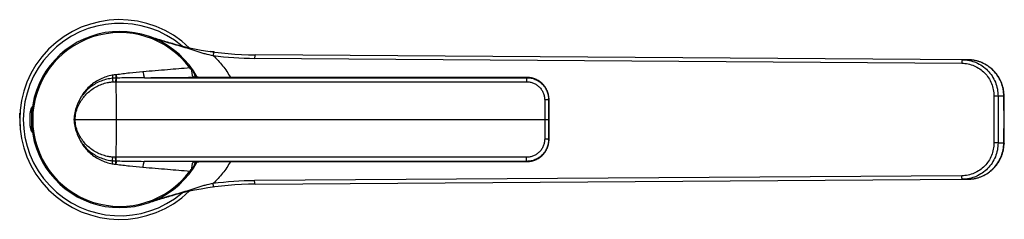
# Model space of a CAD drawing. Header units: millimetres. Extents: x 276 to 822, y 145 to 693.
# Tile 5 of 10: x 552 to 822, y 284 to 339. Entities that reach past the tile are written whole.
import ezdxf

# ---------------------------------------------------------------- set-up
doc = ezdxf.new("R2010")
doc.units = ezdxf.units.MM
doc.header["$LTSCALE"] = 65.395
doc.layers.get('0').update_dxf_attribs({"linetype": 'CONTINUOUS'})

msp = doc.modelspace()

# ---------------------------------------------------------------- linework, layer by layer
at = {"color": 7, "linetype": 'CONTINUOUS'}
for p, q in [((587.89, 333.93), (587.66, 334.01)), ((588.12, 333.86), (587.89, 333.93)), ((588.35, 333.78), (588.12, 333.86)), ((588.59, 333.7), (588.35, 333.78)), ((588.82, 333.62), (588.59, 333.7)), ((589.05, 333.54), (588.82, 333.62)), ((589.28, 333.47), (589.05, 333.54)), ((589.51, 333.39), (589.28, 333.47)), ((589.73, 333.32), (589.51, 333.39)), ((589.96, 333.25), (589.73, 333.32)), ((590.19, 333.17), (589.96, 333.25)), ((590.41, 333.11), (590.19, 333.17)), ((590.5, 333.08), (590.41, 333.11)), ((590.73, 333.01), (590.5, 333.08)), ((590.97, 332.93), (590.73, 333.01)), ((591.21, 332.86), (590.97, 332.93)), ((591.42, 332.8), (591.21, 332.86)), ((591.64, 332.73), (591.42, 332.8)), ((591.86, 332.67), (591.64, 332.73)), ((592.09, 332.6), (591.86, 332.67)), ((592.32, 332.53), (592.09, 332.6)), ((592.56, 332.46), (592.32, 332.53)), ((592.8, 332.39), (592.56, 332.46)), ((593.05, 332.32), (592.8, 332.39)), ((593.26, 332.26), (593.05, 332.32)), ((593.48, 332.2), (593.26, 332.26)), ((593.7, 332.15), (593.48, 332.2)), ((593.92, 332.09), (593.7, 332.15)), ((594.15, 332.02), (593.92, 332.09)), ((594.38, 331.96), (594.15, 332.02)), ((605.36, 329.8), (605.27, 329.81)), ((812.48, 327.64), (616.65, 329)), ((600.49, 322.82), (600.29, 322.82)), ((600.72, 322.81), (600.49, 322.82)), ((600.98, 322.81), (600.72, 322.81)), ((601.26, 322.8), (600.98, 322.81)), ((601.57, 322.8), (601.26, 322.8)), ((601.91, 322.79), (601.57, 322.8)), ((602.28, 322.79), (601.91, 322.79)), ((602.66, 322.79), (602.28, 322.79)), ((603.08, 322.79), (602.66, 322.79)), ((603.51, 322.78), (603.08, 322.79)), ((603.96, 322.78), (603.51, 322.78)), ((604.42, 322.78), (603.96, 322.78)), ((618.86, 322.78), (604.42, 322.78)), ((691.32, 322.76), (685.97, 322.76)), ((697.34, 314.87), (697.34, 316.69)), ((697.34, 305.7), (697.34, 314.87)), ((551.95, 312.85), (552.01, 312.91)), ((551.95, 311.59), (551.95, 312.85)), ((551.95, 311.59), (551.96, 311.59)), ((554.85, 309.39), (554.85, 312.99)), ((551.95, 310.79), (551.95, 309.53)), ((551.96, 310.79), (551.95, 310.79)), ((551.95, 309.53), (552.01, 309.48)), ((600.07, 299.56), (600.23, 299.57)), ((600.23, 299.57), (600.42, 299.57)), ((600.42, 299.57), (600.64, 299.58)), ((600.64, 299.58), (600.88, 299.58)), ((600.88, 299.58), (601.16, 299.58)), ((601.16, 299.58), (601.46, 299.59)), ((601.46, 299.59), (601.79, 299.59)), ((601.79, 299.59), (602.15, 299.6)), ((602.15, 299.6), (602.53, 299.6)), ((602.53, 299.6), (602.93, 299.6)), ((602.93, 299.6), (603.36, 299.6)), ((603.36, 299.6), (603.81, 299.6)), ((603.81, 299.6), (604.27, 299.61)), ((604.27, 299.61), (604.74, 299.61)), ((685.97, 299.62), (691.32, 299.62)), ((616.65, 293.38), (812.48, 294.75)), ((590.87, 289.43), (591.11, 289.5)), ((591.11, 289.5), (591.35, 289.57)), ((591.35, 289.57), (591.6, 289.65)), ((591.6, 289.65), (591.81, 289.71)), ((591.81, 289.71), (592.03, 289.77)), ((592.03, 289.77), (592.25, 289.84)), ((592.25, 289.84), (592.48, 289.9)), ((592.48, 289.9), (592.67, 289.96)), ((592.67, 289.96), (592.9, 290.02)), ((592.9, 290.02), (593.14, 290.09)), ((593.14, 290.09), (593.39, 290.16)), ((593.39, 290.16), (593.64, 290.23)), ((593.64, 290.23), (593.9, 290.3)), ((593.9, 290.3), (594.1, 290.35)), ((594.1, 290.35), (594.32, 290.41)), ((594.32, 290.41), (594.38, 290.42)), ((587.59, 288.35), (587.6, 288.35)), ((587.6, 288.35), (587.61, 288.36)), ((587.61, 288.36), (587.63, 288.36)), ((587.63, 288.36), (587.66, 288.37)), ((587.66, 288.37), (587.7, 288.39)), ((587.7, 288.39), (587.76, 288.41)), ((587.76, 288.41), (587.99, 288.49)), ((587.99, 288.49), (588.22, 288.57)), ((588.22, 288.57), (588.45, 288.65)), ((588.45, 288.65), (588.69, 288.72)), ((588.69, 288.72), (588.92, 288.8)), ((588.92, 288.8), (589.14, 288.87)), ((589.14, 288.87), (589.37, 288.95)), ((589.37, 288.95), (589.58, 289.02)), ((589.58, 289.02), (589.8, 289.09)), ((589.8, 289.09), (590.04, 289.16)), ((590.04, 289.16), (590.28, 289.24)), ((590.28, 289.24), (590.42, 289.29)), ((590.42, 289.29), (590.65, 289.36)), ((590.65, 289.36), (590.87, 289.43))]:
    msp.add_line(p, q, dxfattribs=at)
at = {"color": 9, "linetype": 'CONTINUOUS'}
for p, q in [((616.5, 328.04), (810.78, 326.68)), ((598.7, 325.41), (598.96, 325.6)), ((578.47, 323.53), (578.33, 323.52)), ((578.53, 322.6), (578.38, 322.6)), ((586.28, 322.71), (691.32, 322.71)), ((600.07, 322.83), (600.02, 322.83)), ((600.08, 322.83), (600.07, 322.83)), ((605.04, 322.78), (605.05, 322.78)), ((691.32, 322.76), (691.32, 322.71)), ((691.32, 322.76), (691.32, 322.76)), ((691.32, 322.76), (691.32, 322.76)), ((578.32, 321.6), (578.46, 321.6)), ((578.46, 321.6), (691.19, 321.6)), ((697.34, 316.69), (697.34, 316.69)), ((822.32, 317.64), (820.73, 317.65)), ((555.22, 314.43), (555.22, 312.13)), ((566.87, 311.19), (697.3, 311.19)), ((555.22, 310.25), (555.22, 307.95)), ((697.34, 305.7), (697.34, 305.7)), ((820.73, 304.74), (822.32, 304.75)), ((578.46, 300.79), (578.32, 300.79)), ((691.19, 300.79), (578.46, 300.79)), ((578.33, 298.87), (578.47, 298.86)), ((578.38, 299.79), (578.53, 299.79)), ((691.32, 299.67), (586.28, 299.67)), ((600.02, 299.56), (600.07, 299.56)), ((600.07, 299.56), (600.08, 299.56)), ((605.04, 299.61), (605.05, 299.61)), ((691.32, 299.62), (691.32, 299.67)), ((691.32, 299.62), (691.32, 299.62)), ((691.32, 299.62), (691.32, 299.62)), ((598.7, 296.98), (598.96, 296.79)), ((599.14, 297.03), (599.14, 297.03)), ((599.14, 297.03), (599.14, 297.03)), ((810.78, 295.71), (616.5, 294.35))]:
    msp.add_line(p, q, dxfattribs=at)
at = {"color": 7, "linetype": 'CONTINUOUS'}
for points in [[(587.66, 334.01), (587.49, 334.07), (587.49, 334.07), (587.49, 334.07), (587.49, 334.07), (587.49, 334.07), (587.49, 334.08), (587.48, 334.08), (587.48, 334.08), (587.48, 334.08)], [(605.27, 329.81), (604.36, 329.93), (604.34, 329.94)], [(822.39, 317.79), (822.39, 317.97), (822.38, 318.17), (822.37, 318.38), (822.35, 318.58), (822.33, 318.79), (822.3, 318.99), (822.27, 319.19), (822.23, 319.39), (822.2, 319.6), (822.15, 319.8), (822.11, 320), (822.06, 320.19), (822, 320.39), (821.94, 320.59), (821.88, 320.78), (821.81, 320.98), (821.74, 321.17), (821.67, 321.36), (821.59, 321.55), (821.51, 321.74), (821.42, 321.92), (821.33, 322.11), (821.24, 322.29), (821.14, 322.47), (821.04, 322.65), (820.93, 322.82), (820.83, 323), (820.71, 323.17), (820.6, 323.34), (820.48, 323.51), (820.36, 323.67), (820.23, 323.83), (820.11, 323.99), (819.97, 324.15), (819.84, 324.3), (819.7, 324.45), (819.56, 324.6), (819.42, 324.75), (819.27, 324.89), (819.12, 325.03), (818.97, 325.16), (818.81, 325.3), (818.66, 325.43), (818.5, 325.55), (818.33, 325.68), (818.17, 325.8), (818, 325.91), (817.83, 326.03), (817.66, 326.13), (817.49, 326.24), (817.31, 326.34), (817.13, 326.44), (816.95, 326.54), (816.77, 326.63), (816.59, 326.72), (816.4, 326.8), (816.21, 326.88), (816.03, 326.95), (815.84, 327.03), (815.64, 327.1), (815.45, 327.16), (815.26, 327.22), (815.06, 327.28), (814.87, 327.33), (814.67, 327.38), (814.47, 327.42), (814.27, 327.46), (814.07, 327.5), (813.87, 327.53), (813.67, 327.56), (813.47, 327.58), (813.27, 327.6), (813.06, 327.62), (812.86, 327.63), (812.66, 327.63), (812.49, 327.64)], [(600.29, 322.82), (600.12, 322.83), (600.07, 322.83)], [(651.23, 322.77), (645.01, 322.78), (638.66, 322.78), (632.19, 322.78), (625.59, 322.78), (618.86, 322.78)], [(685.97, 322.76), (674.88, 322.77), (651.23, 322.77)], [(697.34, 316.69), (697.34, 316.81), (697.33, 316.95), (697.33, 317.09), (697.32, 317.24), (697.3, 317.38), (697.28, 317.52), (697.26, 317.66), (697.24, 317.79), (697.21, 317.93), (697.18, 318.07), (697.15, 318.21), (697.11, 318.34), (697.07, 318.48), (697.03, 318.61), (696.99, 318.75), (696.94, 318.88), (696.88, 319.01), (696.83, 319.14), (696.77, 319.27), (696.71, 319.39), (696.65, 319.52), (696.58, 319.64), (696.51, 319.77), (696.44, 319.89), (696.36, 320.01), (696.29, 320.12), (696.21, 320.24), (696.12, 320.35), (696.04, 320.46), (695.95, 320.57), (695.86, 320.68), (695.77, 320.79), (695.67, 320.89), (695.57, 320.99), (695.47, 321.09), (695.37, 321.18), (695.27, 321.28), (695.16, 321.37), (695.05, 321.46), (694.94, 321.54), (694.83, 321.62), (694.72, 321.71), (694.6, 321.78), (694.48, 321.86), (694.36, 321.93), (694.24, 322), (694.12, 322.07), (693.99, 322.13), (693.87, 322.19), (693.74, 322.25), (693.61, 322.31), (693.48, 322.36), (693.35, 322.41), (693.22, 322.45), (693.09, 322.5), (692.96, 322.54), (692.82, 322.57), (692.69, 322.61), (692.55, 322.64), (692.41, 322.66), (692.28, 322.69), (692.14, 322.71), (692, 322.72), (691.86, 322.74), (691.72, 322.75), (691.58, 322.76), (691.45, 322.76), (691.32, 322.76)], [(822.39, 304.6), (822.41, 305.24), (822.42, 305.9), (822.43, 306.56), (822.43, 307.22), (822.44, 307.88), (822.45, 308.54), (822.45, 309.2), (822.45, 309.87), (822.45, 310.53), (822.45, 311.19), (822.45, 311.86), (822.45, 312.52), (822.45, 313.18), (822.45, 313.84), (822.44, 314.51), (822.43, 315.17), (822.43, 315.83), (822.42, 316.48), (822.41, 317.14), (822.39, 317.79)], [(691.32, 299.62), (691.44, 299.63), (691.58, 299.63), (691.72, 299.64), (691.86, 299.65), (692, 299.66), (692.14, 299.68), (692.28, 299.7), (692.41, 299.72), (692.55, 299.75), (692.69, 299.78), (692.82, 299.82), (692.95, 299.85), (693.09, 299.89), (693.22, 299.93), (693.35, 299.98), (693.48, 300.03), (693.61, 300.08), (693.74, 300.14), (693.87, 300.19), (693.99, 300.26), (694.12, 300.32), (694.24, 300.39), (694.36, 300.46), (694.48, 300.53), (694.6, 300.6), (694.72, 300.68), (694.83, 300.76), (694.94, 300.85), (695.05, 300.93), (695.16, 301.02), (695.27, 301.11), (695.37, 301.2), (695.47, 301.3), (695.57, 301.4), (695.67, 301.5), (695.77, 301.6), (695.86, 301.71), (695.95, 301.81), (696.04, 301.92), (696.12, 302.03), (696.21, 302.15), (696.29, 302.26), (696.36, 302.38), (696.44, 302.5), (696.51, 302.62), (696.58, 302.74), (696.65, 302.87), (696.71, 302.99), (696.77, 303.12), (696.83, 303.25), (696.88, 303.38), (696.94, 303.51), (696.98, 303.64), (697.03, 303.77), (697.07, 303.91), (697.11, 304.04), (697.15, 304.18), (697.18, 304.32), (697.21, 304.45), (697.24, 304.59), (697.26, 304.73), (697.28, 304.87), (697.3, 305.01), (697.32, 305.15), (697.33, 305.29), (697.33, 305.43), (697.34, 305.57), (697.34, 305.7)], [(812.48, 294.75), (812.66, 294.75), (812.86, 294.76), (813.06, 294.77), (813.27, 294.79), (813.47, 294.81), (813.67, 294.83), (813.87, 294.86), (814.07, 294.89), (814.27, 294.93), (814.47, 294.97), (814.67, 295.01), (814.86, 295.06), (815.06, 295.11), (815.26, 295.17), (815.45, 295.23), (815.64, 295.29), (815.83, 295.36), (816.02, 295.43), (816.21, 295.51), (816.4, 295.59), (816.58, 295.67), (816.77, 295.76), (816.95, 295.85), (817.13, 295.94), (817.31, 296.04), (817.48, 296.15), (817.66, 296.25), (817.83, 296.36), (818, 296.47), (818.17, 296.59), (818.33, 296.71), (818.5, 296.83), (818.66, 296.96), (818.81, 297.09), (818.97, 297.22), (819.12, 297.36), (819.27, 297.5), (819.42, 297.64), (819.56, 297.79), (819.7, 297.93), (819.84, 298.09), (819.97, 298.24), (820.11, 298.4), (820.23, 298.56), (820.36, 298.72), (820.48, 298.88), (820.6, 299.05), (820.71, 299.22), (820.83, 299.39), (820.93, 299.56), (821.04, 299.74), (821.14, 299.92), (821.24, 300.1), (821.33, 300.28), (821.42, 300.46), (821.51, 300.65), (821.59, 300.84), (821.67, 301.03), (821.74, 301.22), (821.81, 301.41), (821.88, 301.6), (821.94, 301.8), (822, 301.99), (822.06, 302.19), (822.11, 302.39), (822.15, 302.59), (822.2, 302.79), (822.23, 302.99), (822.27, 303.19), (822.3, 303.4), (822.33, 303.6), (822.35, 303.8), (822.37, 304.01), (822.38, 304.21), (822.39, 304.42), (822.39, 304.6)], [(604.74, 299.61), (612.01, 299.61), (618.86, 299.61), (625.59, 299.61), (632.19, 299.61), (638.66, 299.61), (645.01, 299.61)], [(645.01, 299.61), (674.88, 299.62), (685.97, 299.62)], [(587.48, 288.31), (587.48, 288.31), (587.48, 288.31), (587.49, 288.31)], [(587.49, 288.31), (587.49, 288.31), (587.49, 288.31), (587.49, 288.31), (587.49, 288.31), (587.49, 288.32), (587.5, 288.32), (587.5, 288.32), (587.5, 288.32), (587.5, 288.32)], [(587.5, 288.32), (587.5, 288.32), (587.51, 288.32), (587.51, 288.32), (587.51, 288.32), (587.51, 288.32), (587.51, 288.32)], [(587.51, 288.32), (587.52, 288.32), (587.52, 288.32), (587.52, 288.33), (587.53, 288.33), (587.53, 288.33)], [(587.53, 288.33), (587.54, 288.33), (587.54, 288.33), (587.54, 288.33)], [(587.54, 288.33), (587.55, 288.33), (587.55, 288.34)], [(587.55, 288.34), (587.56, 288.34), (587.57, 288.34)], [(587.57, 288.34), (587.58, 288.35), (587.59, 288.35)]]:
    msp.add_lwpolyline(points, dxfattribs=at)
for centre, radius, start, end in [((579.45, 311.19), 27.5, 45.9831, 314.0183), ((579.45, 311.19), 24.25, 28.623, 331.3763), ((617.27, 419), 90, 250.6693, 269.6), ((591.32, 319.83), 9.51, 27.4629, 30.247), ((557.85, 312.99), 3, 151.3146, 180), ((555.66, 314.19), 0.5, 114.7833, 151.3146), ((557.85, 309.39), 3, 180, 208.6854), ((555.66, 308.19), 0.5, 208.6854, 245.2167), ((617.27, 203.38), 90, 90.4, 109.3307)]:
    msp.add_arc(centre, radius, start, end, dxfattribs=at)
at = {"color": 9, "linetype": 'CONTINUOUS'}
for centre, radius, start, end in [((579.45, 311.19), 26.5, 49.7342, 310.267), ((579.45, 311.19), 23.93, 36.4453, 323.5545), ((617.13, 418.84), 90.81, 262.3761, 269.5994), ((578.58, 311.78), 10.82, 91.0578, 95.6837), ((579.38, 1982.88), 1660.18, 270.23819, 270.71235), ((581.43, 311.7), 22.19, 30.047, 34.3263), ((600.03, 321.63), 1.2, 88.1273, 90.6288), ((-53.99, 311.2), 632.54, 359.99965, 0.94225), ((4411.95, 311.19), 3592.36, 179.89684, 180.10316), ((4405.9, 311.19), 3585.17, 179.89684, 180.10316), ((471.78, 311.19), 350.6, 358.9468, 1.0532), ((576.07, 311.18), 9.2, 156.5327, 179.9297), ((577.08, 335.83), 23.01, 245.7549, 246.6396), ((576.07, 311.2), 9.2, 180.0703, 203.4673), ((-53.99, 311.19), 632.54, 359.05775, 0.00035), ((577.08, 286.56), 23.01, 113.3598, 114.2448), ((578.58, 310.6), 10.81, 264.3157, 268.9447), ((579.37, -1361.39), 1661.08, 89.28777, 89.76167), ((581.42, 310.69), 22.2, 325.6749, 329.9539), ((600.03, 300.76), 1.2, 269.3705, 271.8719), ((617.13, 203.54), 90.81, 90.4006, 97.624), ((812.41, 304.49), 9.74, 270.4226, 271.5503)]:
    msp.add_arc(centre, radius, start, end, dxfattribs=at)
for points, knots in [([(587.48, 334.08), (588.2, 333.82), (589.65, 333.34), (591.48, 332.77), (592.95, 332.34), (594.05, 332.03), (595.15, 331.72), (596.24, 331.4), (597.34, 331.07), (598.43, 330.71), (599.52, 330.34), (600.61, 329.97), (601.72, 329.63), (603.2, 329.22), (604.33, 328.97), (605.09, 328.84)], [0, 0, 0, 0, 0.12494, 0.249774, 0.312107, 0.37435, 0.436487, 0.498557, 0.5607, 0.623086, 0.685754, 0.748616, 0.811564, 0.874504, 1, 1, 1, 1]), ([(605.36, 329.8), (605.35, 329.8), (605.33, 329.78), (605.31, 329.76), (605.29, 329.73), (605.27, 329.69), (605.26, 329.64), (605.24, 329.58), (605.21, 329.5), (605.18, 329.37), (605.15, 329.21), (605.11, 329.03), (605.09, 328.9), (605.09, 328.84)], [0, 0, 0, 0, 0.032982, 0.059626, 0.094154, 0.136659, 0.18696, 0.244716, 0.309467, 0.457673, 0.626347, 0.809362, 1, 1, 1, 1]), ([(605.09, 328.84), (605.56, 328.4), (606.47, 327.49), (607.72, 326.02), (608.85, 324.45), (609.52, 323.35), (609.84, 322.78)], [0, 0, 0, 0, 0.249608, 0.499472, 0.749602, 1, 1, 1, 1]), ([(616.65, 329), (616.63, 329), (616.62, 328.99), (616.6, 328.96), (616.59, 328.93), (616.58, 328.89), (616.57, 328.84), (616.56, 328.79), (616.54, 328.7), (616.53, 328.57), (616.51, 328.34), (616.5, 328.16), (616.5, 328.04)], [0, 0, 0, 0, 0.032589, 0.059065, 0.093428, 0.135768, 0.185909, 0.243516, 0.30814, 0.456202, 0.624976, 1, 1, 1, 1]), ([(810.93, 327.65), (810.91, 327.65), (810.9, 327.63), (810.88, 327.61), (810.87, 327.57), (810.86, 327.53), (810.85, 327.48), (810.84, 327.43), (810.82, 327.34), (810.81, 327.21), (810.79, 326.98), (810.78, 326.8), (810.78, 326.68)], [0, 0, 0, 0, 0.032573, 0.059057, 0.093436, 0.135798, 0.185966, 0.2436, 0.308251, 0.456358, 0.625143, 1, 1, 1, 1]), ([(810.93, 327.65), (811.57, 327.64), (812.86, 327.51), (814.72, 326.93), (816.42, 325.99), (817.92, 324.74), (819.14, 323.22), (820.05, 321.48), (820.61, 319.6), (820.73, 318.3), (820.73, 317.65)], [0, 0, 0, 0, 0.124484, 0.248975, 0.373576, 0.498375, 0.623429, 0.748749, 0.874299, 1, 1, 1, 1]), ([(822.32, 317.64), (822.32, 318.29), (822.18, 319.59), (821.62, 321.47), (820.7, 323.2), (819.47, 324.73), (817.98, 325.98), (816.27, 326.91), (814.41, 327.49), (813.13, 327.63), (812.48, 327.64)], [0, 0, 0, 0, 0.12567, 0.251317, 0.376821, 0.502081, 0.62703, 0.751642, 0.875943, 1, 1, 1, 1]), ([(598.7, 325.41), (596.67, 325.24), (592.37, 324.86), (588.08, 324.51), (585.81, 324.34)], [0, 0, 0, 0, 0.47363, 1, 1, 1, 1]), ([(599.22, 324.75), (599.18, 324.81), (599.01, 325.03), (598.84, 325.25), (598.7, 325.41)], [0, 0, 0, 0, 0.246958, 1, 1, 1, 1]), ([(600.02, 322.83), (599.98, 322.83), (599.91, 322.84), (599.81, 322.87), (599.72, 322.91), (599.61, 323), (599.5, 323.16), (599.42, 323.39), (599.36, 323.66), (599.32, 323.99), (599.28, 324.36), (599.25, 324.62), (599.22, 324.75)], [0, 0, 0, 0, 0.04879, 0.09465, 0.139039, 0.183492, 0.277602, 0.385019, 0.509197, 0.65157, 0.813716, 1, 1, 1, 1]), ([(810.78, 326.68), (811.36, 326.68), (812.52, 326.55), (814.19, 326.03), (815.73, 325.18), (817.08, 324.05), (818.18, 322.68), (818.99, 321.12), (819.49, 319.42), (819.6, 318.25), (819.6, 317.66)], [0, 0, 0, 0, 0.124493, 0.248983, 0.373577, 0.498366, 0.623412, 0.748731, 0.874286, 1, 1, 1, 1]), ([(577.4, 323.38), (576.84, 323.28), (575.73, 323), (574.15, 322.37), (572.67, 321.52), (571.31, 320.49), (570.1, 319.28), (569.24, 318.15), (568.65, 317.18), (568.26, 316.43), (567.91, 315.65), (567.72, 315.12), (567.63, 314.85)], [0, 0, 0, 0, 0.124984, 0.249967, 0.374948, 0.49993, 0.624912, 0.749895, 0.812421, 0.874948, 0.937474, 1, 1, 1, 1]), ([(577.51, 322.55), (576.96, 322.49), (575.87, 322.31), (574.3, 321.81), (572.8, 321.1), (571.42, 320.18), (570.18, 319.08), (569.29, 318.02), (568.67, 317.1), (568.13, 316.14), (567.8, 315.37), (567.63, 314.85)], [0, 0, 0, 0, 0.124732, 0.249534, 0.374416, 0.499384, 0.624435, 0.749554, 0.812177, 0.874809, 1, 1, 1, 1]), ([(577.39, 323.38), (577.42, 323.22), (577.46, 323), (577.5, 322.72), (577.51, 322.6), (577.51, 322.55)], [0, 0, 0, 0, 0.576468, 0.811106, 1, 1, 1, 1]), ([(577.51, 322.55), (577.51, 322.52), (577.5, 322.46), (577.49, 322.32), (577.49, 322.12), (577.5, 321.85), (577.51, 321.66), (577.52, 321.57)], [0, 0, 0, 0, 0.083374, 0.183374, 0.424959, 0.704977, 1, 1, 1, 1]), ([(578.38, 322.6), (578.38, 322.57), (578.37, 322.51), (578.34, 322.37), (578.33, 322.17), (578.31, 321.89), (578.31, 321.7), (578.32, 321.6)], [0, 0, 0, 0, 0.081098, 0.179732, 0.420952, 0.702724, 1, 1, 1, 1]), ([(578.33, 323.52), (578.35, 323.34), (578.37, 323.09), (578.39, 322.78), (578.39, 322.66), (578.38, 322.6)], [0, 0, 0, 0, 0.581429, 0.815078, 1, 1, 1, 1]), ([(578.53, 322.6), (578.52, 322.57), (578.51, 322.52), (578.49, 322.38), (578.47, 322.17), (578.46, 321.89), (578.46, 321.7), (578.46, 321.6)], [0, 0, 0, 0, 0.080691, 0.17906, 0.420161, 0.702233, 1, 1, 1, 1]), ([(585.81, 324.34), (584.59, 324.25), (582.76, 324.05), (580.32, 323.74), (579.09, 323.59), (578.47, 323.53)], [0, 0, 0, 0, 0.496756, 0.747865, 1, 1, 1, 1]), ([(578.47, 323.53), (578.49, 323.35), (578.51, 323.1), (578.53, 322.79), (578.53, 322.66), (578.53, 322.6)], [0, 0, 0, 0, 0.582566, 0.816011, 1, 1, 1, 1]), ([(586.28, 322.71), (584.99, 322.71), (583.05, 322.69), (580.47, 322.64), (579.17, 322.61), (578.53, 322.6)], [0, 0, 0, 0, 0.500349, 0.750309, 1, 1, 1, 1]), ([(585.81, 324.34), (585.85, 324.12), (585.9, 323.81), (585.99, 323.42), (586.05, 323.19), (586.1, 323.02), (586.15, 322.91), (586.18, 322.84), (586.2, 322.79), (586.23, 322.75), (586.25, 322.72), (586.27, 322.71), (586.28, 322.71)], [0, 0, 0, 0, 0.386654, 0.552788, 0.696013, 0.813469, 0.86186, 0.903121, 0.937201, 0.96423, 0.984702, 1, 1, 1, 1]), ([(600.32, 322.82), (600.26, 322.92), (600.16, 323.12), (599.97, 323.59), (599.84, 323.96), (599.75, 324.22)], [0, 0, 0, 0, 0.22045, 0.460849, 1, 1, 1, 1]), ([(605.04, 322.78), (604.55, 322.78), (603.59, 322.78), (602.23, 322.79), (601.21, 322.8), (600.51, 322.81), (600.22, 322.82), (600.08, 322.83)], [0, 0, 0, 0, 0.30067, 0.579133, 0.818843, 0.918048, 1, 1, 1, 1]), ([(691.32, 322.76), (676.95, 322.76), (655.39, 322.77), (626.63, 322.78), (612.24, 322.78), (605.05, 322.78)], [0, 0, 0, 0, 0.499753, 0.749717, 1, 1, 1, 1]), ([(691.32, 322.71), (691.31, 322.71), (691.3, 322.71), (691.29, 322.69), (691.28, 322.66), (691.26, 322.62), (691.25, 322.57), (691.24, 322.49), (691.22, 322.36), (691.21, 322.19), (691.19, 321.94), (691.19, 321.74), (691.19, 321.6)], [0, 0, 0, 0, 0.013511, 0.033289, 0.06102, 0.097069, 0.141334, 0.193483, 0.319395, 0.46975, 0.638203, 1, 1, 1, 1]), ([(697.34, 316.69), (697.34, 317.08), (697.28, 317.68), (697.09, 318.45), (696.83, 319.2), (696.36, 320.08), (695.61, 321.01), (694.69, 321.77), (693.82, 322.24), (693.07, 322.51), (692.31, 322.7), (691.72, 322.76), (691.32, 322.76)], [0, 0, 0, 0, 0.125242, 0.187928, 0.250601, 0.375742, 0.500783, 0.625707, 0.750513, 0.812952, 0.875369, 1, 1, 1, 1]), ([(691.32, 322.71), (691.71, 322.71), (692.49, 322.64), (693.62, 322.29), (694.66, 321.73), (695.58, 320.97), (696.32, 320.05), (696.88, 319.01), (697.22, 317.87), (697.3, 317.09), (697.3, 316.7)], [0, 0, 0, 0, 0.124567, 0.24939, 0.37441, 0.499544, 0.624717, 0.749872, 0.874972, 1, 1, 1, 1]), ([(567.95, 314.7), (568.16, 315.18), (568.63, 316.1), (569.52, 317.37), (570.58, 318.52), (571.77, 319.5), (573.09, 320.32), (574.51, 320.95), (575.62, 321.27), (576.38, 321.42), (576.76, 321.48), (577.14, 321.53), (577.39, 321.56), (577.52, 321.57)], [0, 0, 0, 0, 0.125438, 0.250765, 0.375958, 0.501002, 0.625901, 0.750672, 0.875334, 0.906509, 0.937677, 0.968842, 1, 1, 1, 1]), ([(577.52, 321.57), (577.59, 321.57), (577.72, 321.58), (577.92, 321.59), (578.12, 321.6), (578.25, 321.6), (578.32, 321.6)], [0, 0, 0, 0, 0.250017, 0.500029, 0.750015, 1, 1, 1, 1]), ([(691.19, 321.6), (691.52, 321.6), (692.17, 321.54), (693.1, 321.25), (693.97, 320.79), (694.73, 320.17), (695.36, 319.41), (695.82, 318.55), (696.11, 317.61), (696.18, 316.96), (696.18, 316.63)], [0, 0, 0, 0, 0.124385, 0.249131, 0.374157, 0.499348, 0.624597, 0.74982, 0.874962, 1, 1, 1, 1]), ([(697.3, 316.7), (697.3, 316.69), (697.29, 316.69), (697.29, 316.69), (697.27, 316.68), (697.24, 316.67), (697.2, 316.67), (697.15, 316.66), (697.09, 316.66), (697.03, 316.65), (696.92, 316.64), (696.78, 316.64), (696.59, 316.63), (696.38, 316.63), (696.25, 316.63), (696.18, 316.63)], [0, 0, 0, 0, 0.003632, 0.009026, 0.026263, 0.052557, 0.087842, 0.131814, 0.184032, 0.243941, 0.310897, 0.462957, 0.633568, 0.815243, 1, 1, 1, 1]), ([(696.18, 316.63), (696.18, 316.18), (696.18, 314.37), (696.18, 312.55), (696.18, 311.19)], [0, 0, 0, 0, 0.249761, 1, 1, 1, 1]), ([(697.3, 316.7), (697.3, 316.24), (697.3, 314.4), (697.3, 312.57), (697.3, 311.19)], [0, 0, 0, 0, 0.249761, 1, 1, 1, 1]), ([(697.34, 316.69), (697.34, 316.69), (697.32, 316.69), (697.31, 316.7), (697.3, 316.7)], [0, 0, 0, 0, 0.255691, 1, 1, 1, 1]), ([(820.73, 317.65), (820.72, 317.65), (820.67, 317.65), (820.59, 317.65), (820.48, 317.66), (820.34, 317.66), (820.17, 317.66), (819.92, 317.66), (819.73, 317.66), (819.6, 317.66)], [0, 0, 0, 0, 0.040941, 0.113971, 0.216302, 0.344007, 0.492182, 0.655135, 1, 1, 1, 1]), ([(822.32, 317.64), (822.33, 317.65), (822.35, 317.67), (822.38, 317.71), (822.39, 317.75), (822.39, 317.77), (822.39, 317.79)], [0, 0, 0, 0, 0.293865, 0.552097, 0.783418, 1, 1, 1, 1]), ([(567.22, 311.19), (567.22, 311.79), (567.35, 313), (567.72, 314.15), (567.95, 314.7)], [0, 0, 0, 0, 0.500087, 1, 1, 1, 1]), ([(567.95, 307.68), (567.72, 308.24), (567.35, 309.39), (567.22, 310.59), (567.22, 311.19)], [0, 0, 0, 0, 0.499913, 1, 1, 1, 1]), ([(696.18, 311.19), (696.18, 310.74), (696.18, 308.93), (696.18, 307.12), (696.18, 305.76)], [0, 0, 0, 0, 0.25017, 1, 1, 1, 1]), ([(697.3, 311.19), (697.3, 310.73), (697.3, 308.9), (697.3, 307.07), (697.3, 305.69)], [0, 0, 0, 0, 0.25017, 1, 1, 1, 1]), ([(567.63, 307.54), (567.81, 307), (568.13, 306.21), (568.65, 305.21), (569.24, 304.24), (570.1, 303.1), (571.31, 301.9), (572.67, 300.86), (574.15, 300.02), (575.73, 299.39), (576.84, 299.11), (577.39, 299.01)], [0, 0, 0, 0, 0.124993, 0.187524, 0.250054, 0.375046, 0.500036, 0.625026, 0.750016, 0.875007, 1, 1, 1, 1]), ([(567.63, 307.54), (567.8, 307.02), (568.24, 306), (569.11, 304.58), (570.18, 303.31), (571.42, 302.21), (572.8, 301.29), (574.3, 300.58), (575.87, 300.08), (576.96, 299.89), (577.51, 299.84)], [0, 0, 0, 0, 0.125201, 0.25038, 0.37551, 0.500572, 0.62555, 0.750444, 0.875257, 1, 1, 1, 1]), ([(577.52, 300.82), (577.4, 300.83), (577.14, 300.85), (576.76, 300.9), (576.38, 300.97), (575.62, 301.12), (574.51, 301.44), (573.09, 302.07), (571.77, 302.88), (570.58, 303.87), (569.52, 305.01), (568.63, 306.29), (568.16, 307.21), (567.95, 307.68)], [0, 0, 0, 0, 0.031158, 0.062323, 0.093491, 0.124665, 0.249328, 0.374099, 0.498998, 0.624042, 0.749235, 0.874562, 1, 1, 1, 1]), ([(696.18, 305.76), (696.18, 305.43), (696.11, 304.78), (695.82, 303.84), (695.36, 302.97), (694.73, 302.21), (693.97, 301.59), (693.1, 301.13), (692.17, 300.85), (691.52, 300.79), (691.19, 300.79)], [0, 0, 0, 0, 0.125038, 0.25018, 0.375403, 0.500652, 0.625843, 0.750869, 0.875615, 1, 1, 1, 1]), ([(691.32, 299.62), (691.72, 299.62), (692.31, 299.68), (693.07, 299.88), (693.82, 300.15), (694.69, 300.62), (695.61, 301.38), (696.36, 302.31), (696.83, 303.19), (697.09, 303.94), (697.28, 304.71), (697.34, 305.3), (697.34, 305.7)], [0, 0, 0, 0, 0.124631, 0.187048, 0.249487, 0.374293, 0.499217, 0.624258, 0.749399, 0.812072, 0.874758, 1, 1, 1, 1]), ([(697.3, 305.69), (697.3, 305.3), (697.22, 304.51), (696.88, 303.38), (696.32, 302.33), (695.58, 301.41), (694.66, 300.66), (693.62, 300.1), (692.49, 299.75), (691.71, 299.67), (691.32, 299.67)], [0, 0, 0, 0, 0.125028, 0.250128, 0.375283, 0.500456, 0.62559, 0.75061, 0.875433, 1, 1, 1, 1]), ([(697.3, 305.69), (697.3, 305.7), (697.29, 305.7), (697.27, 305.71), (697.24, 305.71), (697.2, 305.72), (697.15, 305.73), (697.09, 305.73), (697.03, 305.74), (696.92, 305.74), (696.78, 305.75), (696.59, 305.75), (696.38, 305.76), (696.25, 305.76), (696.18, 305.76)], [0, 0, 0, 0, 0.00892, 0.026139, 0.052429, 0.087716, 0.131693, 0.183917, 0.243835, 0.3108, 0.462882, 0.633517, 0.815217, 1, 1, 1, 1]), ([(697.34, 305.7), (697.34, 305.7), (697.32, 305.69), (697.31, 305.69), (697.3, 305.69)], [0, 0, 0, 0, 0.255695, 1, 1, 1, 1]), ([(819.6, 304.73), (819.6, 304.14), (819.49, 302.97), (818.99, 301.27), (818.18, 299.71), (817.08, 298.34), (815.73, 297.2), (814.19, 296.36), (812.52, 295.84), (811.36, 295.71), (810.78, 295.71)], [0, 0, 0, 0, 0.125714, 0.251269, 0.376587, 0.501634, 0.626424, 0.751017, 0.875507, 1, 1, 1, 1]), ([(820.73, 304.74), (820.73, 304.09), (820.61, 302.78), (820.05, 300.91), (819.14, 299.17), (817.92, 297.65), (816.42, 296.4), (814.72, 295.46), (812.86, 294.88), (811.57, 294.74), (810.93, 294.74)], [0, 0, 0, 0, 0.125701, 0.251251, 0.376571, 0.501625, 0.626424, 0.751025, 0.875516, 1, 1, 1, 1]), ([(812.67, 294.75), (813.31, 294.77), (814.58, 294.93), (816.4, 295.53), (818.07, 296.48), (819.54, 297.73), (820.74, 299.25), (821.64, 300.96), (822.19, 302.82), (822.32, 304.11), (822.32, 304.75)], [0, 0, 0, 0, 0.124062, 0.248373, 0.372996, 0.49795, 0.62321, 0.748707, 0.874343, 1, 1, 1, 1]), ([(820.73, 304.74), (820.72, 304.74), (820.67, 304.74), (820.59, 304.73), (820.48, 304.73), (820.34, 304.73), (820.17, 304.73), (819.92, 304.73), (819.73, 304.73), (819.6, 304.73)], [0, 0, 0, 0, 0.040941, 0.113971, 0.216302, 0.344007, 0.492182, 0.655135, 1, 1, 1, 1]), ([(822.32, 304.75), (822.33, 304.74), (822.35, 304.71), (822.38, 304.68), (822.39, 304.64), (822.39, 304.61), (822.39, 304.6)], [0, 0, 0, 0, 0.293865, 0.552097, 0.783418, 1, 1, 1, 1]), ([(577.51, 299.84), (577.51, 299.87), (577.5, 299.93), (577.49, 300.07), (577.49, 300.27), (577.5, 300.54), (577.51, 300.72), (577.52, 300.82)], [0, 0, 0, 0, 0.083374, 0.183373, 0.424959, 0.704977, 1, 1, 1, 1]), ([(578.32, 300.79), (578.25, 300.79), (578.12, 300.79), (577.92, 300.8), (577.72, 300.8), (577.59, 300.81), (577.52, 300.82)], [0, 0, 0, 0, 0.249985, 0.499969, 0.749982, 1, 1, 1, 1]), ([(578.38, 299.79), (578.38, 299.82), (578.37, 299.87), (578.34, 300.01), (578.33, 300.22), (578.31, 300.49), (578.31, 300.69), (578.32, 300.79)], [0, 0, 0, 0, 0.081099, 0.179732, 0.420952, 0.702724, 1, 1, 1, 1]), ([(578.53, 299.79), (578.52, 299.81), (578.51, 299.87), (578.49, 300.01), (578.47, 300.22), (578.46, 300.49), (578.46, 300.69), (578.46, 300.79)], [0, 0, 0, 0, 0.080697, 0.179071, 0.420173, 0.702238, 1, 1, 1, 1]), ([(691.32, 299.67), (691.31, 299.67), (691.3, 299.68), (691.29, 299.7), (691.28, 299.73), (691.26, 299.77), (691.25, 299.82), (691.24, 299.9), (691.22, 300.02), (691.21, 300.19), (691.19, 300.45), (691.19, 300.65), (691.19, 300.79)], [0, 0, 0, 0, 0.013511, 0.033289, 0.061021, 0.09707, 0.141334, 0.193484, 0.319395, 0.46975, 0.638203, 1, 1, 1, 1]), ([(577.39, 299.01), (577.42, 299.16), (577.46, 299.39), (577.5, 299.67), (577.51, 299.79), (577.51, 299.84)], [0, 0, 0, 0, 0.576467, 0.811106, 1, 1, 1, 1]), ([(578.33, 298.87), (578.35, 299.05), (578.37, 299.3), (578.39, 299.6), (578.39, 299.73), (578.38, 299.79)], [0, 0, 0, 0, 0.581422, 0.815071, 1, 1, 1, 1]), ([(578.47, 298.86), (578.49, 299.04), (578.51, 299.29), (578.53, 299.6), (578.53, 299.73), (578.53, 299.79)], [0, 0, 0, 0, 0.582543, 0.81599, 1, 1, 1, 1]), ([(578.47, 298.86), (579.09, 298.79), (580.32, 298.65), (582.76, 298.34), (584.59, 298.13), (585.81, 298.04)], [0, 0, 0, 0, 0.252135, 0.503244, 1, 1, 1, 1]), ([(578.53, 299.79), (579.17, 299.78), (580.47, 299.75), (583.05, 299.7), (584.99, 299.68), (586.28, 299.67)], [0, 0, 0, 0, 0.249691, 0.499651, 1, 1, 1, 1]), ([(585.81, 298.04), (585.85, 298.26), (585.9, 298.58), (585.99, 298.97), (586.05, 299.2), (586.1, 299.37), (586.15, 299.48), (586.17, 299.55), (586.2, 299.6), (586.23, 299.64), (586.25, 299.66), (586.27, 299.67), (586.28, 299.67)], [0, 0, 0, 0, 0.386657, 0.552792, 0.696018, 0.813474, 0.861865, 0.903126, 0.937205, 0.964233, 0.984704, 1, 1, 1, 1]), ([(585.81, 298.04), (588.08, 297.88), (592.37, 297.53), (596.67, 297.15), (598.7, 296.98)], [0, 0, 0, 0, 0.526377, 1, 1, 1, 1]), ([(598.7, 296.98), (598.75, 297.03), (598.93, 297.25), (599.1, 297.47), (599.22, 297.63)], [0, 0, 0, 0, 0.251561, 1, 1, 1, 1]), ([(599.14, 297.03), (599.21, 297.13), (599.34, 297.32), (599.52, 297.6), (599.66, 297.88), (599.73, 298.08), (599.75, 298.17)], [0, 0, 0, 0, 0.277042, 0.532729, 0.768984, 1, 1, 1, 1]), ([(599.22, 297.63), (599.23, 297.58), (599.25, 297.47), (599.25, 297.31), (599.21, 297.16), (599.17, 297.07), (599.14, 297.03)], [0, 0, 0, 0, 0.277435, 0.52949, 0.765216, 1, 1, 1, 1]), ([(599.22, 297.63), (599.25, 297.77), (599.28, 298.03), (599.32, 298.4), (599.36, 298.72), (599.42, 299), (599.5, 299.23), (599.61, 299.39), (599.72, 299.47), (599.81, 299.52), (599.91, 299.55), (599.98, 299.56), (600.02, 299.56)], [0, 0, 0, 0, 0.186275, 0.348417, 0.490792, 0.614971, 0.722392, 0.816507, 0.860961, 0.905352, 0.951213, 1, 1, 1, 1]), ([(599.75, 298.17), (599.64, 298.02), (599.47, 297.83), (599.27, 297.67), (599.22, 297.63)], [0, 0, 0, 0, 0.749157, 1, 1, 1, 1]), ([(599.75, 298.17), (599.84, 298.43), (599.97, 298.8), (600.16, 299.27), (600.26, 299.47), (600.32, 299.57)], [0, 0, 0, 0, 0.539156, 0.779556, 1, 1, 1, 1]), ([(600.08, 299.56), (600.22, 299.57), (600.51, 299.57), (601.21, 299.59), (602.23, 299.6), (603.59, 299.61), (604.55, 299.61), (605.04, 299.61)], [0, 0, 0, 0, 0.081947, 0.181151, 0.42086, 0.699324, 1, 1, 1, 1]), ([(605.05, 299.61), (612.24, 299.61), (626.63, 299.61), (655.39, 299.61), (676.95, 299.62), (691.32, 299.62)], [0, 0, 0, 0, 0.250283, 0.500247, 1, 1, 1, 1]), ([(609.84, 299.61), (609.52, 299.04), (608.85, 297.94), (607.72, 296.37), (606.47, 294.9), (605.56, 293.98), (605.09, 293.55)], [0, 0, 0, 0, 0.250398, 0.500528, 0.750392, 1, 1, 1, 1]), ([(810.93, 294.74), (810.91, 294.74), (810.9, 294.76), (810.88, 294.78), (810.87, 294.81), (810.86, 294.85), (810.85, 294.9), (810.84, 294.96), (810.82, 295.05), (810.81, 295.17), (810.79, 295.4), (810.78, 295.58), (810.78, 295.71)], [0, 0, 0, 0, 0.032573, 0.059057, 0.093436, 0.135798, 0.185966, 0.2436, 0.308251, 0.456358, 0.625143, 1, 1, 1, 1]), ([(605.09, 293.55), (604.33, 293.42), (603.2, 293.17), (601.72, 292.76), (600.61, 292.41), (599.52, 292.05), (598.43, 291.68), (597.34, 291.32), (596.24, 290.98), (595.15, 290.67), (594.05, 290.36), (592.95, 290.04), (591.48, 289.62), (589.65, 289.05), (588.2, 288.56), (587.48, 288.31)], [0, 0, 0, 0, 0.125496, 0.188437, 0.251385, 0.314247, 0.376914, 0.439299, 0.501441, 0.563511, 0.625648, 0.687892, 0.750225, 0.87506, 1, 1, 1, 1]), ([(605.36, 292.59), (605.35, 292.59), (605.33, 292.61), (605.31, 292.63), (605.29, 292.66), (605.27, 292.7), (605.26, 292.75), (605.24, 292.8), (605.21, 292.89), (605.18, 293.02), (605.14, 293.18), (605.11, 293.36), (605.09, 293.48), (605.09, 293.55)], [0, 0, 0, 0, 0.032996, 0.059651, 0.094188, 0.1367, 0.187006, 0.244763, 0.309513, 0.45771, 0.62637, 0.809369, 1, 1, 1, 1]), ([(616.65, 293.38), (616.63, 293.38), (616.62, 293.4), (616.6, 293.43), (616.59, 293.46), (616.58, 293.5), (616.57, 293.55), (616.56, 293.6), (616.54, 293.69), (616.53, 293.82), (616.51, 294.04), (616.5, 294.22), (616.5, 294.35)], [0, 0, 0, 0, 0.032589, 0.059065, 0.093428, 0.135768, 0.185909, 0.243516, 0.30814, 0.456202, 0.624976, 1, 1, 1, 1])]:
    msp.add_open_spline(points, degree=3, knots=knots, dxfattribs=at)
at = {"color": 7, "linetype": 'CONTINUOUS'}
for points, knots in [([(599.14, 325.36), (599.19, 325.29), (599.28, 325.16), (599.4, 324.97), (599.49, 324.79), (599.52, 324.68), (599.53, 324.62)], [0, 0, 0, 0, 0.300975, 0.569186, 0.800188, 1, 1, 1, 1]), ([(599.53, 324.62), (599.48, 324.65), (599.41, 324.69), (599.3, 324.73), (599.25, 324.75), (599.22, 324.75)], [0, 0, 0, 0, 0.493891, 0.745487, 1, 1, 1, 1])]:
    msp.add_open_spline(points, degree=3, knots=knots, dxfattribs=at)
at = {"color": 9, "linetype": 'CONTINUOUS'}
for points in [[(578.33, 323.52), (578.02, 323.48), (577.71, 323.44), (577.4, 323.38)], [(697.34, 305.7), (697.34, 309.36), (697.34, 313.02), (697.34, 316.69)], [(577.39, 299.01), (577.71, 298.95), (578.02, 298.9), (578.33, 298.87)]]:
    msp.add_open_spline(points, degree=3, dxfattribs=at)

doc.saveas('drawing.dxf')
